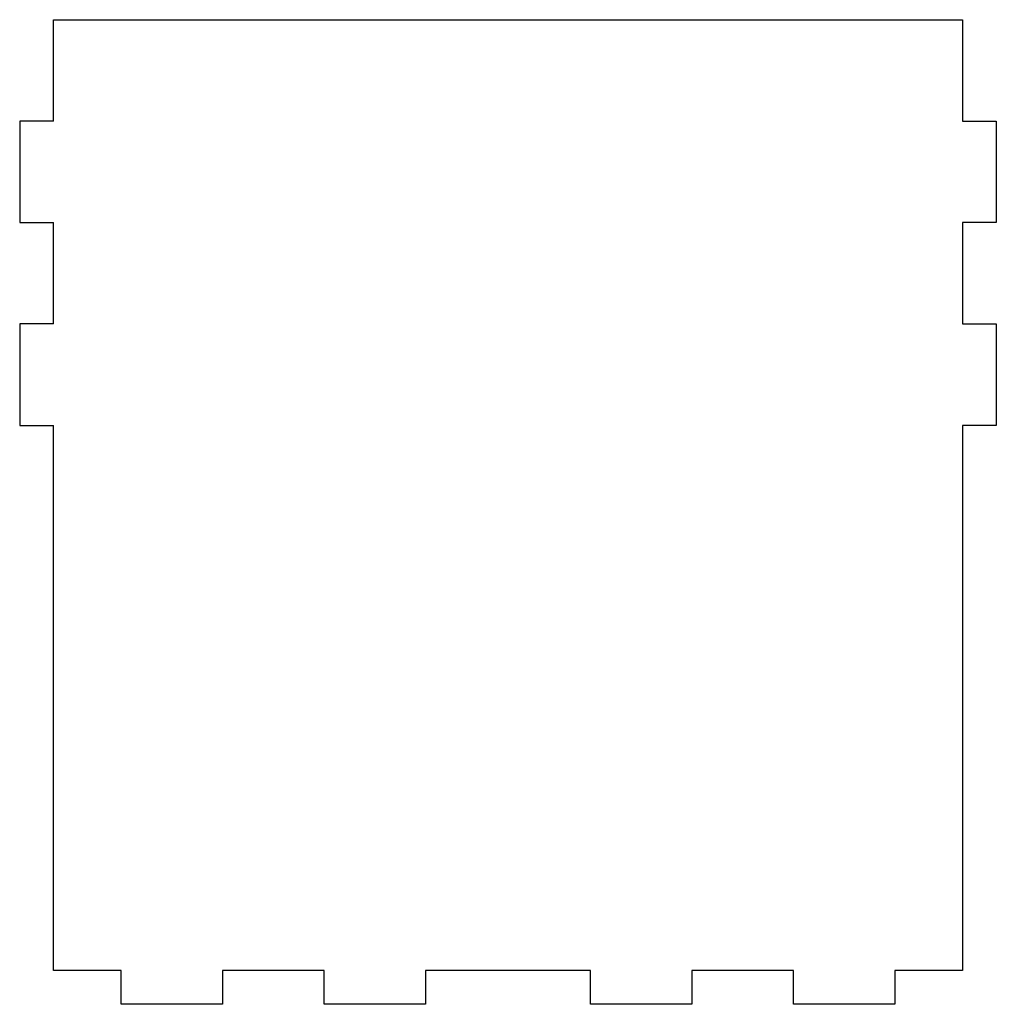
# Model space of a CAD drawing. Header units: millimetres. Extents: x -6.2 to 86.2, y -5.2 to 88.
import ezdxf

# ---------------------------------------------------------------- set-up
doc = ezdxf.new("R2010")
doc.units = ezdxf.units.MM
doc.layers.get('0').update_dxf_attribs({"linetype": 'CONTINUOUS'})

msp = doc.modelspace()

# ---------------------------------------------------------------- linework, layer by layer
for p, q in [((-3, 88), (83, 88)), ((-3, 78.4), (-3, 88)), ((83, 88), (83, 78.4)), ((-3, 78.4), (-6.2, 78.4)), ((-6.2, 78.4), (-6.2, 68.8)), ((83, 78.4), (86.2, 78.4)), ((86.2, 78.4), (86.2, 68.8)), ((-6.2, 68.8), (-3, 68.8)), ((-3, 59.2), (-3, 68.8)), ((86.2, 68.8), (83, 68.8)), ((83, 68.8), (83, 59.2)), ((-3, 59.2), (-6.2, 59.2)), ((-6.2, 59.2), (-6.2, 49.6)), ((83, 59.2), (86.2, 59.2)), ((86.2, 59.2), (86.2, 49.6)), ((-6.2, 49.6), (-3, 49.6)), ((-3, -2), (-3, 49.6)), ((86.2, 49.6), (83, 49.6)), ((83, 49.6), (83, -2)), ((3.4, -2), (-3, -2)), ((3.4, -5.2), (3.4, -2)), ((13, -2), (13, -5.2)), ((22.6, -2), (13, -2)), ((22.6, -5.2), (22.6, -2)), ((32.2, -2), (32.2, -5.2)), ((47.8, -2), (32.2, -2)), ((47.8, -5.2), (47.8, -2)), ((57.4, -2), (57.4, -5.2)), ((67, -2), (57.4, -2)), ((67, -5.2), (67, -2)), ((76.6, -2), (76.6, -5.2)), ((83, -2), (76.6, -2)), ((13, -5.2), (3.4, -5.2)), ((32.2, -5.2), (22.6, -5.2)), ((57.4, -5.2), (47.8, -5.2)), ((76.6, -5.2), (67, -5.2))]:
    msp.add_line(p, q)

doc.saveas('drawing.dxf')
